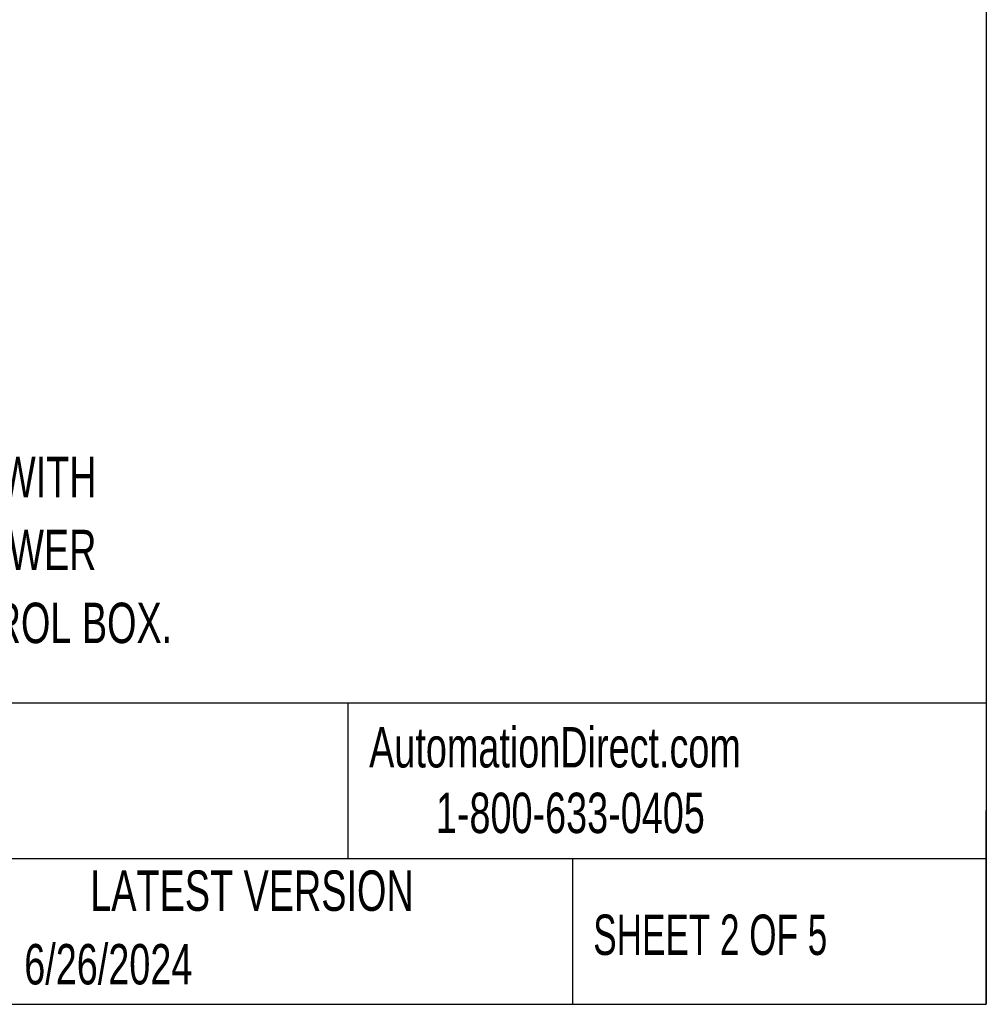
# Paper-space layout 'Sheet1(2)' of a CAD drawing. Header units: millimetres. Extents: x 32 to 1365, y 32 to 1048.
# Tile 9 of 18: x 1112 to 1365, y 32 to 290. Entities that reach past the tile are written whole.
import ezdxf

# ---------------------------------------------------------------- set-up
doc = ezdxf.new("R2010")
doc.units = ezdxf.units.MM
doc.layers.add('TEXT', color=140, linetype='Continuous', lineweight=25)
doc.styles.add('SLDTEXTSTYLE0', font='TXT', dxfattribs={"width": 0.7})
doc.styles.add('SLDTEXTSTYLE1', font='TXT', dxfattribs={"width": 0.65})

psp = doc.layouts.new('Sheet1(2)')

# ---------------------------------------------------------------- linework, layer by layer
at = {"layer": 'TEXT', "ltscale": 5}
for p, q in [((1365.25, 1047.75), (1365.25, 31.75)), ((1365.25, 110.63), (31.75, 110.63)), ((1197.88, 110.63), (1197.88, 69.85)), ((1365.25, 31.75), (1365.25, 82.55)), ((1365.25, 69.85), (31.75, 69.85)), ((1256.74, 69.85), (1256.74, 31.75)), ((31.75, 31.75), (1365.25, 31.75))]:
    psp.add_line(p, q, dxfattribs=at)

# ---------------------------------------------------------------- texts
at = {"layer": 'TEXT', "ltscale": 25}
for s, insert, char_height, attachment_point, style in [('300mm STROKE, 275 LBS/125 KG, 24 VAC, IP20, SLOT SIZE 8. FOR USE WITH', (768.1, 175.18), 10.5833, 1, 'SLDTEXTSTYLE0'), ('40 X 40mm AND 1.5 X 1.5IN PROFILE T-SLOTTED RAILS. (1) 6.5FT/2M POWER', (768.1, 156.07), 10.5833, 1, 'SLDTEXTSTYLE0'), ('CABLE INCLUDED. REQUIRES ERGOSWISS 124.43801-PP000001 CONTROL BOX.', (768.1, 136.96), 10.5833, 1, 'SLDTEXTSTYLE0'), ('AutomationDirect.com', (1203.47, 104.38), 10.5833, 1, 'SLDTEXTSTYLE0'), ('1-800-633-0405', (1220.96, 87.19), 10.5833, 1, 'SLDTEXTSTYLE0'), ('LATEST VERSION', (1172.76, 66.82), 10.5833, 2, 'SLDTEXTSTYLE0'), ('SHEET 2 OF 5', (1262.21, 55.26), 10.5833, 1, 'SLDTEXTSTYLE1'), ('6/26/2024', (1113.06, 47.54), 10.583, 1, 'SLDTEXTSTYLE0')]:
    psp.add_mtext(s, dxfattribs=dict(at, insert=insert, char_height=char_height, attachment_point=attachment_point, style=style))

doc.saveas('drawing.dxf')
